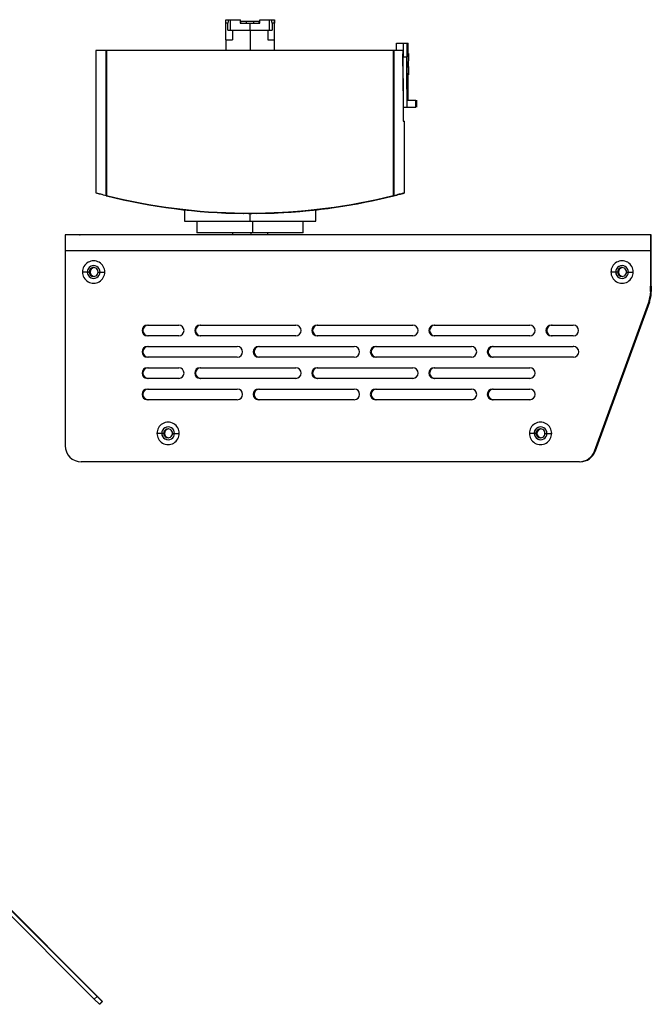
# Model space of a CAD drawing. Header units: millimetres. Extents: x -109 to 247, y -28 to 250.
# Tile 13 of 13: x 69 to 247, y -28 to 250. Entities that reach past the tile are written whole.
import ezdxf

# ---------------------------------------------------------------- set-up
doc = ezdxf.new("R2010")
doc.units = ezdxf.units.MM
doc.header["$PDSIZE"] = -1

msp = doc.modelspace()

# ---------------------------------------------------------------- linework, layer by layer
at = {"color": 7, "linetype": 'Continuous', "lineweight": 25}
for p, q in [((127.49, 249.61), (131.61, 249.61)), ((127.49, 248.61), (127.49, 249.61)), ((127.49, 243.96), (127.49, 248.61)), ((128.06, 248.61), (127.49, 248.61)), ((128.25, 249.61), (128.06, 248.61)), ((128.06, 246.61), (128.06, 248.61)), ((128.82, 246.61), (128.82, 249.61)), ((131.57, 249.61), (131.57, 248.61)), ((131.57, 248.61), (137.07, 248.61)), ((131.61, 248.61), (131.61, 249.61)), ((131.72, 248.61), (131.72, 249.21)), ((131.72, 249.21), (136.97, 249.21)), ((133.21, 249.21), (133.21, 248.61)), ((134.32, 246.61), (134.32, 248.61)), ((135.41, 248.61), (135.41, 249.21)), ((136.92, 249.21), (136.92, 248.61)), ((136.97, 248.61), (136.97, 249.21)), ((137.07, 248.61), (137.07, 249.61)), ((137.07, 249.61), (141.21, 249.61)), ((139.82, 246.61), (139.82, 249.61)), ((140.6, 248.61), (140.41, 249.61)), ((140.6, 248.61), (140.6, 246.61)), ((141.19, 248.61), (140.6, 248.61)), ((141.19, 249.61), (141.19, 248.61)), ((141.19, 243.96), (141.19, 248.61)), ((141.21, 244.61), (141.21, 249.61)), ((128.06, 246.61), (140.6, 246.61)), ((129.36, 246.61), (129.36, 243.96)), ((134.32, 246.61), (134.32, 240.96)), ((139.3, 246.61), (139.3, 243.96)), ((141.19, 240.96), (141.19, 244.61)), ((141.19, 244.61), (141.21, 244.61)), ((127.49, 243.96), (127.49, 240.96)), ((127.49, 243.96), (129.36, 243.96)), ((139.3, 243.96), (141.19, 243.96)), ((175.57, 242.96), (178.89, 242.96)), ((175.57, 240.96), (175.57, 242.96)), ((177.49, 242.96), (177.49, 239.16)), ((178.48, 242.96), (178.48, 239.16)), ((178.89, 239.58), (178.89, 242.96)), ((90.84, 240.96), (90.84, 200.81)), ((177.37, 240.96), (90.84, 240.96)), ((93.77, 200.04), (93.77, 240.96)), ((93.87, 240.96), (93.87, 200.04)), ((174.72, 200.04), (174.72, 240.96)), ((174.82, 240.96), (174.82, 200.04)), ((177.38, 239.96), (177.49, 239.96)), ((177.55, 225.96), (177.42, 239.96)), ((177.63, 224.96), (177.49, 239.16)), ((177.49, 239.16), (178.48, 239.16)), ((178.89, 240.07), (178.99, 240.07)), ((178.99, 234.53), (178.99, 239.58)), ((178.81, 237.12), (178.91, 237.12)), ((178.89, 226.96), (178.89, 234.53)), ((178.89, 234.02), (178.99, 234.02)), ((177.52, 225.96), (177.52, 220.96)), ((177.55, 220.96), (177.55, 225.96)), ((177.63, 224.96), (181.11, 224.96)), ((178.6, 226.96), (181.09, 226.96)), ((181.39, 224.96), (181.39, 226.96)), ((177.52, 220.96), (177.84, 220.96)), ((177.84, 200.81), (177.84, 220.96)), ((90.91, 200.72), (90.91, 200.72)), ((90.91, 200.72), (90.91, 200.72)), ((93.87, 200.04), (93.77, 200.04)), ((93.87, 200.04), (93.84, 199.95)), ((174.82, 200.04), (174.72, 200.04)), ((174.72, 200.04), (174.75, 199.95)), ((177.77, 200.72), (177.77, 200.72)), ((115.84, 195.98), (115.84, 192.76)), ((132.37, 195.07), (132.37, 194.97)), ((132.37, 194.98), (132.49, 194.97)), ((134.29, 194.96), (134.29, 192.76)), ((136.21, 195.07), (136.22, 194.97)), ((152.84, 192.76), (152.84, 195.99)), ((115.84, 192.76), (152.84, 192.76)), ((119.44, 192.76), (119.34, 192.66)), ((119.34, 192.66), (119.34, 189.56)), ((149.34, 192.66), (119.34, 192.66)), ((135.12, 192.76), (135.12, 192.66)), ((135.12, 189.56), (135.12, 192.66)), ((149.34, 192.66), (149.24, 192.76)), ((149.34, 189.56), (149.34, 192.66)), ((82.23, 188.96), (82.22, 184.46)), ((247.45, 188.96), (82.23, 188.96)), ((119.34, 189.56), (119.44, 189.46)), ((119.34, 189.56), (149.34, 189.56)), ((149.24, 189.46), (119.44, 189.46)), ((129.34, 189.46), (129.34, 188.96)), ((134.6, 188.96), (134.6, 189.46)), ((135.12, 189.46), (135.12, 189.56)), ((139.34, 188.96), (139.34, 189.46)), ((149.24, 189.46), (149.34, 189.56)), ((247.23, 188.96), (247.22, 184.46)), ((247.23, 188.96), (247.23, 187.46)), ((247.45, 187.46), (247.45, 188.96)), ((247.23, 187.46), (247.23, 184.46)), ((247.45, 187.46), (247.23, 187.46)), ((247.45, 184.46), (247.45, 187.46)), ((247.23, 184.46), (82.22, 184.46)), ((82.22, 184.46), (82.22, 129.46)), ((247.22, 184.46), (247.22, 172.5)), ((247.23, 184.46), (247.23, 172.5)), ((247.23, 183.96), (247.23, 182.46)), ((247.23, 183.96), (247.23, 183.96)), ((247.45, 172.5), (247.45, 184.46)), ((247.46, 184.46), (247.45, 184.46)), ((247.45, 183.96), (247.45, 183.96)), ((247.45, 182.46), (247.45, 183.96)), ((247.46, 172.5), (247.46, 184.46)), ((247.23, 182.46), (247.23, 174.46)), ((247.23, 182.46), (247.23, 182.46)), ((247.45, 182.46), (247.45, 182.46)), ((247.45, 174.46), (247.45, 182.46)), ((88.99, 178.46), (87.07, 178.46)), ((89.19, 178.46), (89.2, 178.46)), ((91.48, 178.46), (93.37, 178.46)), ((237.99, 178.46), (236.07, 178.46)), ((238.19, 178.46), (238.2, 178.46)), ((240.48, 178.46), (242.37, 178.46)), ((247.22, 172.5), (247.23, 172.5)), ((247.23, 172.96), (247.23, 174.46)), ((247.23, 174.46), (247.23, 174.46)), ((247.23, 172.96), (247.23, 172.96)), ((247.45, 172.8), (247.23, 172.8)), ((247.45, 174.46), (247.45, 172.96)), ((247.45, 174.46), (247.45, 174.46)), ((247.45, 172.96), (247.45, 172.96)), ((247.45, 172.5), (247.46, 172.5)), ((231.43, 127.92), (246.73, 169.96)), ((231.44, 127.92), (246.74, 169.96)), ((246.96, 169.96), (231.66, 127.92)), ((231.67, 127.92), (246.97, 169.96)), ((246.94, 169.89), (246.71, 169.89)), ((246.73, 169.96), (247.09, 171.43)), ((246.73, 169.96), (246.74, 169.96)), ((246.74, 169.96), (247.1, 171.43)), ((246.96, 169.96), (246.96, 169.96)), ((246.96, 169.96), (246.97, 169.96)), ((246.97, 169.96), (246.98, 170)), ((247.1, 171.43), (247.09, 171.43)), ((105.37, 163.46), (114.22, 163.46)), ((120.22, 163.46), (147.22, 163.46)), ((153.22, 163.46), (180.22, 163.46)), ((186.22, 163.46), (213.22, 163.46)), ((219.22, 163.46), (225.46, 163.46)), ((114.22, 160.46), (105.37, 160.46)), ((147.22, 160.46), (120.22, 160.46)), ((180.22, 160.46), (153.22, 160.46)), ((213.22, 160.46), (186.22, 160.46)), ((225.46, 160.46), (219.22, 160.46)), ((105.37, 157.46), (130.72, 157.46)), ((136.72, 157.46), (163.72, 157.46)), ((169.72, 157.46), (196.72, 157.46)), ((202.72, 157.46), (225.47, 157.46)), ((225.61, 157.46), (225.47, 157.46)), ((130.72, 154.46), (105.37, 154.46)), ((163.72, 154.46), (136.72, 154.46)), ((196.72, 154.46), (169.72, 154.46)), ((225.53, 154.46), (202.72, 154.46)), ((105.37, 151.46), (114.22, 151.46)), ((120.22, 151.46), (147.22, 151.46)), ((153.22, 151.46), (180.22, 151.46)), ((186.22, 151.46), (213.22, 151.46)), ((114.22, 148.46), (105.37, 148.46)), ((147.22, 148.46), (120.22, 148.46)), ((180.22, 148.46), (153.22, 148.46)), ((213.22, 148.46), (186.22, 148.46)), ((105.37, 145.46), (130.72, 145.46)), ((136.72, 145.46), (163.72, 145.46)), ((169.72, 145.46), (196.72, 145.46)), ((202.72, 145.46), (213.22, 145.46)), ((130.72, 142.46), (105.37, 142.46)), ((163.72, 142.46), (136.72, 142.46)), ((196.72, 142.46), (169.72, 142.46)), ((213.22, 142.46), (202.72, 142.46)), ((109.99, 132.96), (108.07, 132.96)), ((110.19, 132.96), (110.2, 132.96)), ((112.48, 132.96), (114.37, 132.96)), ((214.99, 132.96), (213.07, 132.96)), ((215.19, 132.96), (215.2, 132.96)), ((217.48, 132.96), (219.37, 132.96)), ((231.67, 127.92), (231.43, 127.92)), ((227.21, 124.96), (86.72, 124.96)), ((90.41, -26.57), (45.71, 18.08)), ((91.19, -25.79), (46.49, 18.86)), ((46.7, 18.86), (91.3, -25.79)), ((90.41, -26.57), (91.19, -25.79)), ((90.41, -26.57), (91.88, -28.03)), ((91.19, -25.79), (92.66, -27.25)), ((92.76, -27.25), (91.3, -25.79)), ((92.66, -27.25), (91.88, -28.03)), ((91.99, -28.03), (92.76, -27.25)), ((92.76, -27.25), (92.66, -27.25)), ((91.99, -28.03), (91.88, -28.03))]:
    msp.add_line(p, q, dxfattribs=at)
at = {"color": 7, "linetype": 'Continuous'}
for p, q in [((134.34, 192.76), (138.2, 192.76)), ((86.34, 188.96), (86.35, 188.96))]:
    msp.add_line(p, q, dxfattribs=at)
at = {"color": 7, "linetype": 'Continuous', "lineweight": 25, "flags": 128}
for points in [[(178.62, 224.96), (178.61, 226.08), (178.6, 226.96)], [(181.11, 224.96), (181.1, 226.08), (181.09, 226.96)]]:
    msp.add_lwpolyline(points, dxfattribs=at)
at = {"color": 7, "linetype": 'Continuous', "lineweight": 25}
for centre, radius, start, end in [((85.31, 248.71), 51.62, 359.883, 0.549), ((188.57, 248.71), 51.62, 179.451, 180.117), ((90.91, 200.71), 0.0113, 68.6791, 69.0818), ((93.87, 200.04), 0.0959, 177.3519, 254.8195), ((134.29, 361.48), 166.52, 255.941, 269.3391), ((134.29, 361.48), 166.42, 255.941, 269.3391), ((134.29, 361.48), 166.42, 270.6609, 284.059), ((134.29, 361.48), 166.52, 270.6609, 284.059), ((134.39, 361.48), 166.52, 272.525, 284.059), ((174.72, 200.04), 0.0959, 285.2438, 2.7048), ((50.75, 187.02), 196.71, 359.9395, 0.5654), ((90.22, 178.46), 3.15, 359.9999, 180.0001), ((239.22, 178.46), 3.15, 359.9999, 180.0001), ((90.22, 178.46), 3.15, 179.9999, 0.0001), ((90.23, 178.46), 1.8, 359.9999, 180.0001), ((90.23, 178.46), 1.8, 90.0001, 180.0001), ((90.23, 178.46), 1.8, 179.9999, 0.0001), ((90.23, 178.46), 1.8, 179.9999, 269.9999), ((90.23, 178.46), 1.25, 359.9999, 180.0001), ((90.23, 178.46), 1.25, 179.9999, 0.0001), ((90.24, 178.46), 1.25, 90.0001, 180.0001), ((90.24, 178.46), 1.25, 179.9999, 269.9999), ((90.44, 178.46), 1.25, 94.9412, 180.0001), ((90.44, 178.46), 1.25, 179.9999, 265.0588), ((90.45, 178.46), 1.25, 95.1257, 180.0001), ((90.45, 178.46), 1.25, 179.9999, 264.8743), ((239.22, 178.46), 3.15, 179.9999, 0.0001), ((239.23, 178.46), 1.8, 359.9999, 180.0001), ((239.23, 178.46), 1.8, 90.0001, 180.0001), ((239.23, 178.46), 1.8, 179.9999, 0.0001), ((239.23, 178.46), 1.8, 179.9999, 269.9999), ((239.23, 178.46), 1.25, 359.9999, 180.0001), ((239.23, 178.46), 1.25, 179.9999, 0.0001), ((239.24, 178.46), 1.25, 90.0001, 180.0001), ((239.24, 178.46), 1.25, 179.9999, 269.9999), ((239.44, 178.46), 1.25, 94.9402, 180.0001), ((239.44, 178.46), 1.25, 179.9999, 265.0598), ((239.45, 178.46), 1.25, 95.1257, 180.0001), ((239.45, 178.46), 1.25, 179.9999, 264.8743), ((238.95, 172.8), 8.5, 340.0001, 0), ((242.72, 172.5), 4.5, 346.2398, 0), ((242.73, 172.5), 4.5, 346.2398, 0), ((242.96, 172.5), 4.5, 348.8622, 0), ((242.95, 172.5), 4.5, 349.7525, 0), ((238.73, 172.8), 8.5, 340.0001, 352.5486), ((105.37, 161.96), 1.5, 90.0001, 269.9999), ((105.38, 161.96), 1.5, 90.0001, 269.9999), ((105.6, 161.96), 1.5, 90.0001, 269.9999), ((105.61, 161.96), 1.5, 90.0001, 269.9999), ((114.22, 161.96), 1.5, 270.0001, 89.9999), ((120.22, 161.96), 1.5, 90.0001, 269.9999), ((120.23, 161.96), 1.5, 90.0001, 269.9999), ((120.45, 161.96), 1.5, 90.0001, 269.9999), ((120.46, 161.96), 1.5, 90.0001, 269.9999), ((147.22, 161.96), 1.5, 270.0001, 89.9999), ((153.22, 161.96), 1.5, 90.0001, 269.9999), ((153.23, 161.96), 1.5, 90.0001, 269.9999), ((153.45, 161.96), 1.5, 90.0001, 269.9999), ((153.46, 161.96), 1.5, 90.0001, 269.9999), ((180.22, 161.96), 1.5, 270.0001, 89.9999), ((186.22, 161.96), 1.5, 90.0001, 269.9999), ((186.23, 161.96), 1.5, 90.0001, 269.9999), ((186.45, 161.96), 1.5, 90.0001, 269.9999), ((186.46, 161.96), 1.5, 90.0001, 269.9999), ((213.22, 161.96), 1.5, 270.0001, 89.9999), ((219.22, 161.96), 1.5, 90.0001, 269.9999), ((219.23, 161.96), 1.5, 90.0001, 269.9999), ((219.45, 161.96), 1.5, 90.0001, 269.9999), ((219.46, 161.96), 1.5, 90.0001, 269.9999), ((225.46, 161.96), 1.5, 270.0001, 89.9999), ((105.37, 155.96), 1.5, 90.0001, 269.9999), ((105.38, 155.96), 1.5, 90.0001, 269.9999), ((105.6, 155.96), 1.5, 90.0001, 269.9999), ((105.61, 155.96), 1.5, 90.0001, 269.9999), ((130.72, 155.96), 1.5, 270.0001, 89.9999), ((136.72, 155.96), 1.5, 90.0001, 269.9999), ((136.73, 155.96), 1.5, 90.0001, 269.9999), ((136.95, 155.96), 1.5, 90.0001, 269.9999), ((136.96, 155.96), 1.5, 90.0001, 269.9999), ((163.72, 155.96), 1.5, 270.0001, 89.9999), ((169.72, 155.96), 1.5, 90.0001, 269.9999), ((169.73, 155.96), 1.5, 90.0001, 269.9999), ((169.95, 155.96), 1.5, 90.0001, 269.9999), ((169.96, 155.96), 1.5, 90.0001, 269.9999), ((196.72, 155.96), 1.5, 270.0001, 89.9999), ((202.72, 155.96), 1.5, 90.0001, 269.9999), ((202.73, 155.96), 1.5, 90.0001, 269.9999), ((202.95, 155.96), 1.5, 90.0001, 269.9999), ((202.96, 155.96), 1.5, 90.0001, 269.9999), ((225.53, 155.96), 1.5, 90, 92.7151), ((225.54, 155.96), 1.5, 90, 92.7151), ((225.53, 155.96), 1.5, 270.0001, 89.9999), ((105.37, 149.96), 1.5, 90.0001, 269.9999), ((105.38, 149.96), 1.5, 90.0001, 269.9999), ((105.6, 149.96), 1.5, 90.0001, 269.9999), ((105.61, 149.96), 1.5, 90.0001, 269.9999), ((114.22, 149.96), 1.5, 270.0001, 89.9999), ((120.22, 149.96), 1.5, 90.0001, 269.9999), ((120.23, 149.96), 1.5, 90.0001, 269.9999), ((120.45, 149.96), 1.5, 90.0001, 269.9999), ((120.46, 149.96), 1.5, 90.0001, 269.9999), ((147.22, 149.96), 1.5, 270.0001, 89.9999), ((153.22, 149.96), 1.5, 90.0001, 269.9999), ((153.23, 149.96), 1.5, 90.0001, 269.9999), ((153.45, 149.96), 1.5, 90.0001, 269.9999), ((153.46, 149.96), 1.5, 90.0001, 269.9999), ((180.22, 149.96), 1.5, 270.0001, 89.9999), ((186.22, 149.96), 1.5, 90.0001, 269.9999), ((186.23, 149.96), 1.5, 90.0001, 269.9999), ((186.45, 149.96), 1.5, 90.0001, 269.9999), ((186.46, 149.96), 1.5, 90.0001, 269.9999), ((213.22, 149.96), 1.5, 270.0001, 89.9999), ((105.37, 143.96), 1.5, 90.0001, 269.9999), ((105.38, 143.96), 1.5, 90.0001, 269.9999), ((105.6, 143.96), 1.5, 90.0001, 269.9999), ((105.61, 143.96), 1.5, 90.0001, 269.9999), ((130.72, 143.96), 1.5, 270.0001, 89.9999), ((136.72, 143.96), 1.5, 90.0001, 269.9999), ((136.73, 143.96), 1.5, 90.0001, 269.9999), ((136.95, 143.96), 1.5, 90.0001, 269.9999), ((136.96, 143.96), 1.5, 90.0001, 269.9999), ((163.72, 143.96), 1.5, 270.0001, 89.9999), ((169.72, 143.96), 1.5, 90.0001, 269.9999), ((169.73, 143.96), 1.5, 90.0001, 269.9999), ((169.95, 143.96), 1.5, 90.0001, 269.9999), ((169.96, 143.96), 1.5, 90.0001, 269.9999), ((196.72, 143.96), 1.5, 270.0001, 89.9999), ((202.72, 143.96), 1.5, 90.0001, 269.9999), ((202.73, 143.96), 1.5, 90.0001, 269.9999), ((202.95, 143.96), 1.5, 90.0001, 269.9999), ((202.96, 143.96), 1.5, 90.0001, 269.9999), ((213.22, 143.96), 1.5, 270.0001, 89.9999), ((111.22, 132.96), 3.15, 359.9999, 180.0001), ((216.22, 132.96), 3.15, 359.9999, 180.0001), ((111.23, 132.96), 1.8, 359.9999, 180.0001), ((111.23, 132.96), 1.8, 90.0001, 180.0001), ((111.23, 132.96), 1.25, 359.9999, 180.0001), ((111.24, 132.96), 1.25, 90.0001, 180.0001), ((111.44, 132.96), 1.25, 94.9411, 180.0001), ((111.45, 132.96), 1.25, 95.1257, 180.0001), ((216.23, 132.96), 1.8, 359.9999, 180.0001), ((216.23, 132.96), 1.8, 90.0001, 180.0001), ((216.23, 132.96), 1.25, 359.9999, 180.0001), ((216.24, 132.96), 1.25, 90.0001, 180.0001), ((216.44, 132.96), 1.25, 94.9411, 180.0001), ((216.45, 132.96), 1.25, 95.1257, 180.0001), ((111.22, 132.96), 3.15, 179.9999, 0.0001), ((111.23, 132.96), 1.8, 179.9999, 0.0001), ((111.23, 132.96), 1.8, 179.9999, 269.9999), ((111.23, 132.96), 1.25, 179.9999, 0.0001), ((111.24, 132.96), 1.25, 179.9999, 269.9999), ((111.44, 132.96), 1.25, 179.9999, 265.0589), ((111.45, 132.96), 1.25, 179.9999, 264.8743), ((216.22, 132.96), 3.15, 179.9999, 0.0001), ((216.23, 132.96), 1.8, 179.9999, 0.0001), ((216.23, 132.96), 1.8, 179.9999, 269.9999), ((216.23, 132.96), 1.25, 179.9999, 0.0001), ((216.24, 132.96), 1.25, 179.9999, 269.9999), ((216.44, 132.96), 1.25, 179.9999, 265.0589), ((216.45, 132.96), 1.25, 179.9999, 264.8743), ((86.72, 129.46), 4.5, 179.9999, 269.9999), ((227.2, 129.46), 4.5, 270, 340.0001), ((227.21, 129.46), 4.5, 270, 340.0001), ((227.43, 129.46), 4.5, 270, 340.0001), ((227.44, 129.46), 4.5, 270, 340.0001)]:
    msp.add_arc(centre, radius, start, end, dxfattribs=at)
for points, knots in [([(177.37, 240.96), (177.4, 238.16), (177.45, 233.16), (177.5, 228.16), (177.52, 225.96)], [0, 0, 0, 0, 0.56, 1, 1, 1, 1]), ([(178.6, 226.96), (178.58, 229.23), (178.54, 233.3), (178.5, 237.37), (178.48, 239.16)], [0, 0, 0, 0, 0.56, 1, 1, 1, 1]), ([(178.88, 239.58), (178.88, 239.2), (178.88, 238.37), (178.83, 237.55), (178.81, 237.12)], [0, 0, 0, 0, 0.472527, 1, 1, 1, 1]), ([(178.99, 240.07), (178.99, 239.52), (178.99, 238.54), (178.93, 237.55), (178.91, 237.12)], [0, 0, 0, 0, 0.559997, 1, 1, 1, 1]), ([(178.81, 237.12), (178.84, 236.54), (178.89, 235.68), (178.89, 234.82), (178.89, 234.53)], [0, 0, 0, 0, 0.671326, 1, 1, 1, 1]), ([(178.91, 237.12), (178.94, 236.54), (178.99, 235.51), (178.99, 234.47), (178.99, 234.02)], [0, 0, 0, 0, 0.559997, 1, 1, 1, 1]), ([(93.84, 199.95), (93.25, 200.1), (92.07, 200.4), (91.17, 200.65), (90.8, 200.75), (90.94, 200.71), (90.96, 200.71)], [0, 0, 0, 0, 0.320211, 0.640264, 0.960233, 1, 1, 1, 1]), ([(90.84, 200.82), (90.84, 200.81), (90.85, 200.8), (90.89, 200.77), (90.93, 200.75), (90.96, 200.73), (90.97, 200.73), (90.97, 200.72), (90.97, 200.72), (90.97, 200.72), (90.97, 200.72), (90.97, 200.72), (90.97, 200.72), (90.97, 200.72), (90.97, 200.72), (90.97, 200.72), (90.97, 200.72), (90.97, 200.72), (90.97, 200.72), (90.97, 200.72), (90.97, 200.72)], [0, 0, 0, 0, 0.377611, 0.703029, 0.925745, 0.982962, 0.99531, 0.996587, 0.996955, 0.997077, 0.997125, 0.997166, 0.997203, 0.99724, 0.997281, 0.997328, 0.997448, 0.997609, 0.998715, 1, 1, 1, 1]), ([(90.85, 200.81), (90.91, 200.8), (91.03, 200.76), (92, 200.5), (93.18, 200.19), (93.77, 200.04)], [0, 0, 0, 0, 0.32656, 0.659595, 1, 1, 1, 1]), ([(90.97, 200.72), (90.97, 200.72), (90.98, 200.72), (90.97, 200.72), (90.94, 200.71), (90.91, 200.72), (90.9, 200.73), (90.89, 200.73), (90.9, 200.73), (90.91, 200.72), (90.91, 200.72), (90.91, 200.72), (90.91, 200.72), (90.91, 200.72), (90.91, 200.72)], [0, 0, 0, 0, 0.002627, 0.029609, 0.106044, 0.417311, 0.573908, 0.759546, 0.946498, 0.988129, 0.998164, 0.999349, 0.999968, 1, 1, 1, 1]), ([(177.72, 200.71), (177.66, 200.69), (177.52, 200.66), (176.53, 200.4), (175.34, 200.1), (174.75, 199.95)], [0, 0, 0, 0, 0.304623, 0.652227, 1, 1, 1, 1]), ([(174.82, 200.04), (175.42, 200.19), (176.61, 200.49), (177.59, 200.75), (177.73, 200.79), (177.8, 200.8)], [0, 0, 0, 0, 0.352164, 0.696703, 1, 1, 1, 1]), ([(174.84, 199.95), (175.43, 200.1), (176.61, 200.4), (177.51, 200.65), (177.88, 200.75), (177.74, 200.71), (177.72, 200.71)], [0, 0, 0, 0, 0.3204539, 0.6405931, 0.9604922, 1, 1, 1, 1]), ([(177.72, 200.72), (177.72, 200.72), (177.72, 200.72), (177.72, 200.72), (177.72, 200.73), (177.72, 200.73), (177.72, 200.73), (177.72, 200.73), (177.72, 200.73), (177.72, 200.73), (177.72, 200.73), (177.72, 200.73), (177.72, 200.73), (177.72, 200.73), (177.72, 200.73), (177.73, 200.74), (177.75, 200.75), (177.79, 200.77), (177.83, 200.8), (177.84, 200.81), (177.84, 200.82)], [0, 0, 0, 0, 0.0090345, 0.0103309, 0.0106988, 0.0108199, 0.0108677, 0.0109093, 0.0109476, 0.0109863, 0.0110289, 0.0110781, 0.0112024, 0.011367, 0.0124673, 0.0241136, 0.0800491, 0.3006075, 0.6240949, 1, 1, 1, 1]), ([(177.77, 200.72), (177.77, 200.72), (177.77, 200.72), (177.77, 200.72), (177.77, 200.72), (177.77, 200.72), (177.77, 200.72), (177.77, 200.72), (177.77, 200.72), (177.78, 200.73), (177.78, 200.73), (177.78, 200.73)], [0, 0, 0, 0, 0.000014, 0.000034, 0.000094, 0.000637, 0.001673, 0.010627, 0.026913, 0.155352, 1, 1, 1, 1]), ([(177.8, 200.8), (177.82, 200.81), (177.85, 200.82), (177.84, 200.81), (177.83, 200.81)], [0, 0, 0, 0, 0.851761, 1, 1, 1, 1]), ([(132.37, 195.07), (132.59, 195.06), (132.95, 195.05), (133.45, 195.02), (133.87, 194.99), (134.15, 194.97), (134.29, 194.96)], [0, 0, 0, 0, 0.339984, 0.559987, 0.779994, 1, 1, 1, 1]), ([(134.29, 194.96), (133.94, 194.96), (133.29, 194.96), (132.65, 194.97), (132.37, 194.97)], [0, 0, 0, 0, 0.560022, 1, 1, 1, 1]), ([(134.29, 194.96), (134.65, 194.99), (135.29, 195.04), (135.93, 195.06), (136.21, 195.07)], [0, 0, 0, 0, 0.559983, 1, 1, 1, 1]), ([(136.22, 194.97), (135.86, 194.96), (135.22, 194.96), (134.58, 194.96), (134.29, 194.96)], [0, 0, 0, 0, 0.5613755, 1, 1, 1, 1]), ([(152.84, 195.99), (152.84, 195.99), (152.91, 196), (152.71, 195.97), (152.34, 195.93), (151.64, 195.86), (150.72, 195.77), (149.55, 195.65), (148.12, 195.53), (146.63, 195.41), (145.58, 195.34), (145.13, 195.31)], [0, 0, 0, 0, 0.002166, 0.131176, 0.25916, 0.389506, 0.515541, 0.639214, 0.776947, 0.906521, 1, 1, 1, 1])]:
    msp.add_open_spline(points, degree=3, knots=knots, dxfattribs=at)
at = {"color": 7, "linetype": 'Continuous'}
for p in [(134.34, 192.76), (86.34, 188.96)]:
    msp.add_point(p, dxfattribs=at)

doc.saveas('drawing.dxf')
